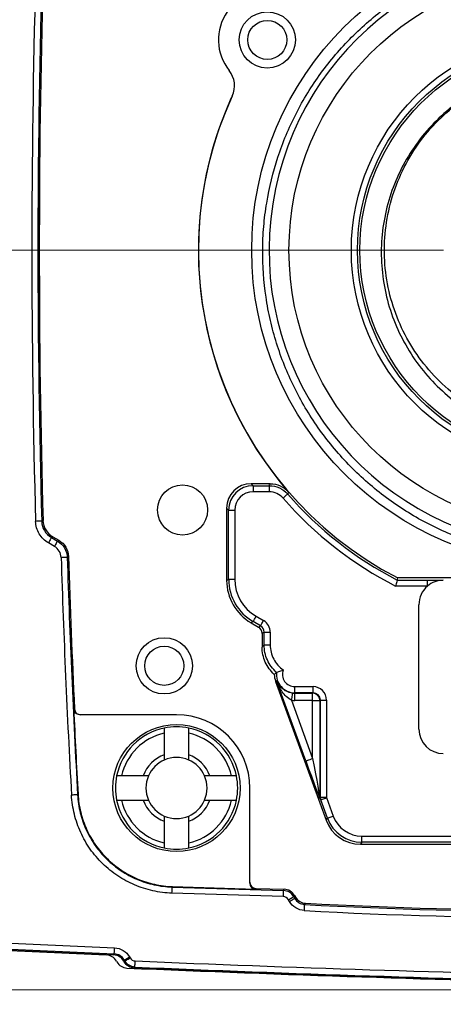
# Model space of a CAD drawing. Header units: millimetres. Extents: x 10 to 272, y 8 to 208.
# Tile 21 of 39: x 52 to 64, y 159 to 186. Entities that reach past the tile are written whole.
import ezdxf

# ---------------------------------------------------------------- set-up
doc = ezdxf.new("R2010")
doc.units = ezdxf.units.MM
doc.styles.add('SLDTEXTSTYLE0', font='TXT', dxfattribs={"width": 0.75})
doc.dimstyles.new('SLDDIMSTYLE0', dxfattribs={"dimtxt": 1.905, "dimasz": 3, "dimexe": 0, "dimexo": 0.0625, "dimgap": 0.47625, "dimtad": 0, "dimtih": 1, "dimtoh": 1, "dimdec": 1, "dimlfac": 1.5, "dimrnd": 1e-09, "dimzin": 12, "dimdsep": 46, "dimtxsty": 'SLDTEXTSTYLE0', "dimsah": 1, "dimcen": 0.09, "dimadec": 0, "dimazin": 3, "dimtfac": 1, "dimtdec": 1, "dimtofl": 0, "dimtmove": 0, "dimatfit": 3, "dimfxl": 1, "dimfrac": 2, "dimtolj": 1, "dimtzin": 12, "dimarcsym": 0})
doc.dimstyles.new('SLDDIMSTYLE2', dxfattribs={"dimtxt": 1.905, "dimasz": 3, "dimexe": 0, "dimexo": 0.0625, "dimgap": 0.47625, "dimtad": 0, "dimtih": 1, "dimtoh": 1, "dimdec": 1, "dimlfac": 1.5, "dimrnd": 1e-09, "dimzin": 4, "dimdsep": 46, "dimtxsty": 'SLDTEXTSTYLE0', "dimsah": 1, "dimcen": 0.09, "dimadec": 0, "dimazin": 1, "dimtfac": 1, "dimtdec": 1, "dimtofl": 0, "dimtmove": 0, "dimatfit": 3, "dimfxl": 1, "dimfrac": 2, "dimtolj": 1, "dimtzin": 12, "dimarcsym": 0})

# ---------------------------------------------------------------- blocks, each defined once
blk = doc.blocks.new('_D_7')
at = {"color": 7, "linetype": 'Continuous', "lineweight": 18}
for p, q in [((48.332, 178.502), (48.332, 145.183)), ((66.998, 169.189), (66.998, 145.183)), ((39.367, 149.87), (38.786, 149.87)), ((38.786, 149.87), (38.786, 146.846)), ((44.293, 149.87), (44.874, 149.87)), ((44.874, 149.87), (44.874, 146.846)), ((48.332, 148.358), (45.841, 148.358)), ((66.998, 148.358), (48.332, 148.358)), ((38.786, 146.846), (39.367, 146.846)), ((44.874, 146.846), (44.293, 146.846))]:
    blk.add_line(p, q, dxfattribs=at)
for points in [[(48.332, 148.358), (51.332, 147.858), (51.332, 148.858)], [(66.998, 148.358), (63.998, 148.858), (63.998, 147.858)]]:
    blk.add_solid(points, dxfattribs=at)
at = {"color": 7, "linetype": 'Continuous', "lineweight": 18, "char_height": 1.905, "attachment_point": 1, "style": 'SLDTEXTSTYLE0'}
for s, insert in [('28.0', (33.28, 149.302)), ('1.10', (39.367, 149.302))]:
    blk.add_mtext(s, dxfattribs=dict(at, insert=insert))
blk = doc.blocks.new('_D_9')
at = {"color": 7, "linetype": 'Continuous', "lineweight": 18}
for p, q in [((79.535, 199.938), (25.22, 199.938)), ((28.395, 199.938), (28.395, 184.74)), ((28.395, 184.353), (27.815, 184.353)), ((27.815, 184.353), (27.815, 181.329)), ((33.322, 184.353), (33.902, 184.353)), ((33.902, 184.353), (33.902, 181.329)), ((27.815, 181.329), (28.395, 181.329)), ((33.902, 181.329), (33.322, 181.329)), ((28.395, 159.606), (28.395, 180.942)), ((79.535, 159.606), (25.22, 159.606))]:
    blk.add_line(p, q, dxfattribs=at)
for points in [[(28.395, 199.938), (27.895, 196.938), (28.895, 196.938)], [(28.395, 159.606), (28.895, 162.606), (27.895, 162.606)]]:
    blk.add_solid(points, dxfattribs=at)
at = {"color": 7, "linetype": 'Continuous', "lineweight": 18, "char_height": 1.905, "attachment_point": 1, "style": 'SLDTEXTSTYLE0'}
for s, insert in [('60.5', (22.308, 183.785)), ('2.38', (28.395, 183.785))]:
    blk.add_mtext(s, dxfattribs=dict(at, insert=insert))
blk = doc.blocks.new('SW_CENTERMARKSYMBOL_2')
at = {"color": 0, "linetype": 'Continuous', "lineweight": 0}
blk.add_line((-3.387, 0), (-30.678, 0), dxfattribs=at)

msp = doc.modelspace()

# ---------------------------------------------------------------- linework, layer by layer
at = {"color": 7, "linetype": 'Continuous', "lineweight": 25}
for p, q in [((52.575, 182.439), (52.595, 182.439)), ((58.885, 173.405), (58.365, 173.405)), ((58.365, 173.405), (58.42, 173.35)), ((58.42, 173.35), (58.86, 173.35)), ((58.42, 173.35), (58.42, 173.184)), ((58.86, 173.35), (58.86, 173.184)), ((58.86, 173.184), (58.42, 173.184)), ((57.698, 172.739), (57.698, 170.766)), ((57.753, 172.684), (57.698, 172.739)), ((57.753, 170.798), (57.753, 172.684)), ((57.753, 172.684), (57.92, 172.684)), ((57.92, 172.684), (57.92, 170.798)), ((52.924, 171.935), (53.087, 171.841)), ((52.959, 171.956), (53.122, 171.862)), ((53.004, 171.697), (52.84, 171.791)), ((57.698, 170.766), (57.753, 170.798)), ((57.753, 170.798), (57.92, 170.798)), ((71.636, 170.837), (62.361, 170.837)), ((63.17, 170.611), (62.306, 170.611)), ((62.346, 170.778), (63.17, 170.778)), ((63.17, 170.611), (63.17, 170.778)), ((62.938, 166.711), (62.938, 170.106)), ((58.503, 169.788), (58.703, 169.672)), ((58.42, 169.644), (58.365, 169.612)), ((58.365, 169.612), (58.565, 169.496)), ((58.62, 169.528), (58.42, 169.644)), ((58.565, 169.496), (58.62, 169.528)), ((58.72, 169.355), (58.665, 169.323)), ((58.665, 169.323), (58.665, 168.95)), ((58.72, 169.008), (58.72, 169.355)), ((58.72, 169.355), (58.887, 169.355)), ((58.887, 169.355), (58.887, 169.008)), ((58.72, 169.008), (58.887, 169.008)), ((59.061, 168.025), (59.032, 168.015)), ((59.032, 168.015), (60.41, 164.229)), ((59.855, 165.844), (59.061, 168.025)), ((59.555, 167.703), (59.555, 167.87)), ((59.555, 167.87), (60.053, 167.87)), ((60.053, 167.703), (60.053, 167.87)), ((59.555, 167.692), (59.555, 167.703)), ((60.053, 167.703), (59.555, 167.703)), ((59.555, 167.492), (59.555, 167.692)), ((59.555, 167.692), (60.043, 167.692)), ((60.043, 167.692), (60.053, 167.703)), ((60.043, 167.492), (60.043, 167.692)), ((59.465, 167.498), (60.043, 165.912)), ((60.043, 167.492), (59.555, 167.492)), ((60.043, 167.492), (60.242, 167.492)), ((60.043, 165.912), (60.043, 167.492)), ((60.253, 167.503), (60.242, 167.492)), ((60.242, 167.492), (60.242, 164.853)), ((60.253, 164.855), (60.253, 167.503)), ((60.253, 167.503), (60.42, 167.503)), ((60.42, 167.503), (60.42, 164.855)), ((53.717, 167.105), (53.694, 167.105)), ((56.332, 167.105), (53.717, 167.105)), ((55.998, 166.602), (55.998, 166.013)), ((56.665, 166.013), (56.665, 166.602)), ((55.424, 165.439), (54.835, 165.439)), ((57.828, 165.439), (57.239, 165.439)), ((58.332, 162.536), (58.332, 165.105)), ((54.835, 164.772), (55.424, 164.772)), ((57.239, 164.772), (57.828, 164.772)), ((60.242, 164.853), (60.253, 164.855)), ((60.253, 164.855), (60.42, 164.855)), ((60.265, 164.787), (60.254, 164.785)), ((60.448, 164.284), (60.265, 164.787)), ((60.42, 164.855), (60.422, 164.844)), ((60.422, 164.844), (60.605, 164.341)), ((55.998, 164.198), (55.998, 163.609)), ((56.665, 163.609), (56.665, 164.198)), ((60.41, 164.229), (60.448, 164.284)), ((61.387, 163.627), (61.349, 163.572)), ((61.349, 163.572), (72.652, 163.572)), ((61.387, 163.627), (61.387, 163.793)), ((61.387, 163.793), (68.41, 163.793)), ((68.41, 163.627), (61.387, 163.627)), ((58.332, 162.512), (58.332, 162.536)), ((59.243, 162.143), (56.208, 162.239)), ((56.213, 162.405), (59.248, 162.31)), ((56.225, 162.417), (58.493, 162.346)), ((58.493, 162.369), (59.269, 162.344)), ((58.493, 162.369), (58.493, 162.346)), ((59.248, 162.31), (59.269, 162.344)), ((59.409, 162.012), (59.382, 162.06)), ((59.547, 162.178), (59.526, 162.143)), ((59.526, 162.143), (59.554, 162.096)), ((59.547, 162.178), (59.575, 162.13)), ((54.692, 160.387), (54.707, 160.362)), ((54.907, 160.362), (54.892, 160.387)), ((54.907, 160.362), (54.907, 160.362)), ((54.923, 160.389), (54.909, 160.414)), ((55.053, 160.498), (55.068, 160.473))]:
    msp.add_line(p, q, dxfattribs=at)
at = {"color": 7, "linetype": 'Continuous', "lineweight": 25, "flags": 128}
for points in [[(58.86, 173.35), (58.871, 173.375), (58.885, 173.405)], [(59.362, 173.122), (59.359, 173.119), (59.351, 173.112), (59.339, 173.102), (59.324, 173.088), (59.305, 173.072), (59.284, 173.053), (59.26, 173.033), (59.236, 173.012)], [(59.388, 173.175), (59.366, 173.13), (59.362, 173.122)], [(52.657, 172.382), (52.673, 172.392), (52.673, 172.392), (52.692, 172.403)], [(52.657, 172.382), (52.654, 172.382), (52.644, 172.382), (52.628, 172.382), (52.607, 172.381), (52.582, 172.38), (52.554, 172.38), (52.523, 172.379), (52.491, 172.378)], [(52.924, 171.935), (52.922, 171.932), (52.917, 171.924), (52.909, 171.91), (52.899, 171.892), (52.886, 171.87), (52.872, 171.846), (52.856, 171.819), (52.84, 171.791)], [(52.959, 171.956), (52.94, 171.945), (52.924, 171.935)], [(53.087, 171.841), (53.103, 171.851), (53.122, 171.862)], [(53.087, 171.841), (53.085, 171.838), (53.08, 171.829), (53.072, 171.816), (53.062, 171.798), (53.05, 171.776), (53.035, 171.751), (53.02, 171.725), (53.004, 171.697)], [(53.353, 171.396), (53.35, 171.396), (53.34, 171.396), (53.324, 171.395), (53.304, 171.394), (53.278, 171.394), (53.25, 171.393), (53.219, 171.392), (53.187, 171.391)], [(53.388, 171.417), (53.37, 171.406), (53.369, 171.406), (53.353, 171.396)], [(62.346, 170.778), (62.353, 170.804), (62.361, 170.837)], [(58.42, 169.644), (58.422, 169.647), (58.427, 169.656), (58.435, 169.67), (58.445, 169.688), (58.457, 169.709), (58.472, 169.734), (58.487, 169.76), (58.503, 169.788)], [(58.62, 169.528), (58.622, 169.532), (58.627, 169.54), (58.635, 169.554), (58.645, 169.572), (58.658, 169.594), (58.672, 169.618), (58.687, 169.645), (58.703, 169.672)], [(59.49, 167.696), (59.49, 167.691), (59.488, 167.679), (59.486, 167.661), (59.483, 167.636), (59.479, 167.606), (59.475, 167.573), (59.47, 167.536), (59.465, 167.498)], [(53.528, 167.264), (53.533, 167.264), (53.551, 167.264)], [(59.855, 165.844), (59.859, 165.845), (59.871, 165.849), (59.889, 165.856), (59.912, 165.864), (59.94, 165.875), (59.972, 165.886), (60.007, 165.899), (60.043, 165.912)], [(53.636, 164.922), (53.632, 164.922), (53.622, 164.921), (53.607, 164.92), (53.586, 164.919), (53.561, 164.918), (53.532, 164.916), (53.501, 164.914), (53.469, 164.913)], [(53.636, 164.922), (53.639, 164.926), (53.647, 164.934)], [(60.265, 164.787), (60.269, 164.788), (60.279, 164.792), (60.294, 164.797), (60.313, 164.804), (60.337, 164.813), (60.363, 164.822), (60.392, 164.833), (60.422, 164.844)], [(60.448, 164.284), (60.452, 164.286), (60.462, 164.289), (60.476, 164.295), (60.496, 164.302), (60.519, 164.31), (60.546, 164.32), (60.575, 164.33), (60.605, 164.341)], [(56.208, 162.239), (56.209, 162.271), (56.21, 162.302), (56.211, 162.33), (56.212, 162.356), (56.213, 162.376), (56.213, 162.392), (56.213, 162.402), (56.213, 162.405)], [(56.225, 162.417), (56.217, 162.409), (56.213, 162.405)], [(59.243, 162.143), (59.244, 162.175), (59.245, 162.206), (59.246, 162.235), (59.247, 162.26), (59.247, 162.28), (59.248, 162.296), (59.248, 162.306), (59.248, 162.31)], [(59.382, 162.06), (59.41, 162.076), (59.437, 162.091), (59.461, 162.106), (59.483, 162.118), (59.501, 162.129), (59.515, 162.136), (59.523, 162.141), (59.526, 162.143)], [(59.409, 162.012), (59.437, 162.028), (59.464, 162.044), (59.489, 162.058), (59.511, 162.071), (59.528, 162.081), (59.542, 162.089), (59.55, 162.094), (59.554, 162.096)], [(59.554, 162.096), (59.563, 162.111), (59.575, 162.13)], [(59.815, 161.763), (59.817, 161.795), (59.819, 161.826), (59.82, 161.855), (59.822, 161.88), (59.823, 161.9), (59.824, 161.916), (59.824, 161.926), (59.824, 161.929)], [(59.846, 161.964), (59.839, 161.953), (59.824, 161.929)], [(54.618, 160.553), (54.625, 160.565), (54.635, 160.581)], [(54.635, 160.581), (54.635, 160.584), (54.635, 160.594), (54.636, 160.61), (54.637, 160.63), (54.638, 160.656), (54.639, 160.684), (54.64, 160.715), (54.642, 160.747)], [(54.909, 160.414), (54.902, 160.402), (54.892, 160.387)], [(54.907, 160.362), (54.916, 160.377), (54.923, 160.389)], [(54.909, 160.414), (54.912, 160.416), (54.921, 160.421), (54.934, 160.429), (54.952, 160.439), (54.974, 160.452), (54.999, 160.466), (55.025, 160.482), (55.053, 160.498)], [(54.923, 160.389), (54.927, 160.391), (54.935, 160.396), (54.949, 160.404), (54.967, 160.414), (54.988, 160.427), (55.013, 160.441), (55.04, 160.457), (55.068, 160.473)], [(55.198, 160.223), (55.198, 160.227), (55.199, 160.237), (55.199, 160.252), (55.2, 160.273), (55.201, 160.298), (55.202, 160.326), (55.204, 160.357), (55.205, 160.39)], [(55.198, 160.223), (55.193, 160.214), (55.181, 160.196)]]:
    msp.add_lwpolyline(points, dxfattribs=at)
at = {"color": 7, "linetype": 'Continuous', "lineweight": 25}
for centre, radius in [((66.998, 179.772), 8.617), ((66.998, 179.772), 7.6), ((58.807, 185.508), 0.767), ((58.807, 185.508), 0.533), ((66.998, 179.772), 5.9), ((66.998, 179.772), 5.733), ((66.998, 179.772), 5.667), ((56.497, 172.689), 0.683), ((55.998, 168.439), 0.767), ((55.998, 168.439), 0.533), ((56.332, 165.105), 1.733)]:
    msp.add_circle(centre, radius, dxfattribs=at)
for centre, radius, start, end in [((66.984, 179.769), 8.128, 353.4345, 259.808), ((319.924, 179.772), 267.536, 178.41628, 181.58372), ((319.924, 179.772), 267.369, 178.41628, 181.58372), ((319.924, 179.772), 267.333, 178.42055, 181.57945), ((58.807, 185.508), 1.333, 71.2668, 218.7332), ((57.247, 184.256), 0.667, 335.3043, 38.7332), ((66.998, 179.772), 10.067, 155.3043, 242.5688), ((66.998, 179.772), 10.071, 155.7377, 220.9183), ((66.998, 179.772), 10.293, 221.0515, 242.8776), ((66.998, 179.772), 10.126, 221.0515, 242.6511), ((319.924, 179.772), 266.869, 181.79968, 183.19189), ((319.924, 179.772), 266.702, 181.79968, 183.19189), ((319.924, 179.772), 266.667, 181.79544, 182.68841), ((59.555, 168.205), 0.557, 180, 200), ((59.555, 168.205), 0.502, 173.7195, 270), ((59.555, 168.205), 0.335, 159.0007, 270), ((59.555, 168.205), 0.513, 262.7383, 270), ((60.042, 167.492), 0.2, 0.0818, 89.9178), ((59.555, 168.205), 0.713, 262.7383, 270), ((319.924, 179.772), 266.69, 182.68817, 183.18945), ((56.332, 165.105), 2, 0, 90), ((56.332, 165.105), 1.667, 78.463, 101.537), ((56.332, 165.105), 1.667, 101.537, 168.463), ((56.332, 165.105), 1.533, 102.5559, 167.4441), ((56.332, 165.105), 1.667, 11.537, 78.463), ((56.332, 165.105), 1.533, 12.5559, 77.4441), ((56.332, 165.105), 0.967, 110.1713, 159.8287), ((56.332, 165.105), 0.967, 20.1713, 69.8287), ((56.332, 165.105), 0.833, 113.5782, 156.4218), ((56.332, 165.105), 0.833, 66.4218, 113.5782), ((56.332, 165.105), 0.833, 23.5782, 66.4218), ((56.332, 165.105), 1.667, 168.463, 191.537), ((56.332, 165.105), 0.833, 156.4218, 203.5782), ((56.332, 165.105), 0.833, 336.4218, 23.5782), ((56.332, 165.105), 1.667, 348.463, 11.537), ((56.332, 165.105), 1.667, 191.537, 258.463), ((56.332, 165.105), 1.533, 192.5559, 257.4441), ((56.332, 165.105), 0.967, 200.1713, 249.8287), ((56.332, 165.105), 0.833, 203.5782, 246.4218), ((56.332, 165.105), 0.833, 293.5782, 336.4218), ((56.332, 165.105), 0.967, 290.1713, 339.8287), ((56.332, 165.105), 1.533, 282.5559, 347.4441), ((56.332, 165.105), 1.667, 281.537, 348.463), ((60.443, 164.853), 0.2, 180.0127, 199.9877), ((56.332, 165.105), 0.833, 246.4218, 293.5782), ((56.332, 165.105), 1.667, 258.463, 281.537), ((59.238, 161.976), 0.333, 30.0049, 88.1853), ((66.998, 295.105), 133.369, 266.91652, 273.08348), ((66.998, 295.105), 133.333, 266.92481, 273.07519), ((66.998, 295.105), 133.536, 266.91652, 273.08348), ((83.332, 826.268), 666.139, 267.25373, 267.531569), ((83.132, 826.268), 666.333, 267.251599, 267.530246), ((83.332, 826.268), 666.333, 267.251567, 267.530248), ((83.332, 826.268), 666.305, 267.25373, 267.531569), ((54.404, 160.22), 0.333, 30, 87.5302), ((54.996, 160.529), 0.333, 210, 267.5799), ((83.332, 826.268), 666.472, 267.58126, 269.781458), ((83.132, 826.268), 666.667, 267.57994, 269.782851), ((83.332, 826.268), 666.667, 267.579937, 269.782854), ((83.332, 826.268), 666.639, 267.58126, 269.781458)]:
    msp.add_arc(centre, radius, start, end, dxfattribs=at)
for centre, major_axis, ratio, start_param, end_param in [((58.365, 172.738), (0.472, -0.472), 0.998783, 2.356803, 3.926382), ((58.42, 172.683), (0.472, -0.472), 0.999391, 2.356803, 3.926382), ((58.42, 172.683), (0.354, -0.354), 0.998783, 2.356803, 3.926382), ((59.087, 170.799), (1.155, 0.667), 0.999391, 2.618346, 3.66484), ((59.087, 170.799), (1.011, 0.584), 0.999188, 2.618346, 3.66484), ((59.033, 170.767), (1.156, 0.667), 0.999188, 2.618346, 3.66484), ((63.605, 170.105), (-0.472, 0.472), 0.998783, 6.207839, 7.067974), ((63.605, 170.105), (-0.472, 0.472), 0.998783, 5.498396, 6.207839), ((58.465, 169.323), (-0.173, -0.1), 0.999188, 2.618346, 3.66484), ((58.52, 169.355), (0.174, 0.1), 0.997838, 5.759938, 6.806432), ((58.52, 169.355), (-0.318, -0.183), 0.999188, 2.618346, 3.66484), ((60.053, 167.503), (0.26, 0.26), 0.998783, 5.498396, 7.067974), ((60.053, 167.503), (0.142, 0.142), 0.996762, 5.498396, 7.067974), ((63.605, 166.712), (-0.472, -0.472), 0.998783, 5.498396, 7.067974), ((59.855, 165.884), (-0.4, 1.1), 0.011931, 1.603604, 3.139494), ((60.043, 165.953), (-0.2, 1.1), 0.006538, 1.606753, 3.142643), ((60.453, 164.855), (-0.035, 0.197), 0.999581, 1.396371, 1.745222), ((61.388, 164.627), (0.478, 0.683), 0.999093, 2.531154, 3.752031), ((61.35, 164.573), (0.574, 0.82), 0.999093, 2.531154, 3.752031), ((61.388, 164.627), (0.574, 0.82), 0.999395, 2.531154, 3.752031), ((58.498, 162.536), (0, -0.167), 0.999848, 4.712389, 6.251603), ((58.498, 162.512), (0, -0.167), 0.999848, 4.712389, 6.251603), ((59.258, 162.011), (0.171, 0.286), 0.999801, 5.775465, 6.790906), ((59.238, 161.976), (0.086, 0.143), 0.999801, 5.775465, 6.790906)]:
    msp.add_ellipse(centre, major_axis=major_axis, ratio=ratio, start_param=start_param, end_param=end_param, dxfattribs=at)
for points, knots in [([(66.78, 171.375), (66.564, 171.382), (66.348, 171.397), (65.918, 171.444), (65.703, 171.476), (65.068, 171.596), (64.656, 171.708), (63.85, 171.993), (63.455, 172.168), (62.693, 172.578), (62.331, 172.811), (61.643, 173.333), (61.318, 173.621), (60.718, 174.243), (60.441, 174.579), (59.945, 175.286), (59.724, 175.661), (59.346, 176.431), (59.187, 176.828), (58.996, 177.441), (58.94, 177.648), (58.843, 178.069), (58.803, 178.283), (58.708, 178.921), (58.678, 179.347), (58.682, 179.989), (58.692, 180.203), (58.728, 180.632), (58.755, 180.847), (58.859, 181.486), (58.961, 181.902), (59.228, 182.714), (59.392, 183.11), (59.787, 183.882), (60.013, 184.25), (60.522, 184.951), (60.802, 185.278), (61.406, 185.883), (61.73, 186.162), (62.252, 186.543), (62.433, 186.665), (62.8, 186.891), (62.986, 186.996), (63.557, 187.289), (63.952, 187.455), (64.564, 187.657), (64.772, 187.717), (65.192, 187.82), (65.403, 187.863), (66.037, 187.966), (66.463, 188.003), (67.32, 188.008), (67.755, 187.977), (68.609, 187.848), (69.033, 187.748), (69.852, 187.487), (70.248, 187.325), (70.822, 187.038), (71.01, 186.934), (71.378, 186.711), (71.56, 186.592), (72.085, 186.215), (72.412, 185.939), (73.021, 185.338), (73.303, 185.012), (74.072, 183.967), (74.465, 183.207), (74.872, 181.974), (74.975, 181.553), (75.113, 180.699), (75.147, 180.268), (75.149, 179.413), (75.117, 178.987), (75.016, 178.348), (74.974, 178.135), (74.873, 177.714), (74.814, 177.506), (74.747, 177.3)], [0, 0, 0, 0, 0.015625, 0.015625, 0.03125, 0.03125, 0.0625, 0.0625, 0.09375, 0.09375, 0.125, 0.125, 0.15625, 0.15625, 0.1875, 0.1875, 0.21875, 0.21875, 0.25, 0.25, 0.265625, 0.265625, 0.28125, 0.28125, 0.3125, 0.3125, 0.328125, 0.328125, 0.34375, 0.34375, 0.375, 0.375, 0.40625, 0.40625, 0.4375, 0.4375, 0.46875, 0.46875, 0.5, 0.5, 0.515625, 0.515625, 0.53125, 0.53125, 0.5625, 0.5625, 0.578125, 0.578125, 0.59375, 0.59375, 0.625, 0.625, 0.65625, 0.65625, 0.6875, 0.6875, 0.71875, 0.71875, 0.734375, 0.734375, 0.75, 0.75, 0.78125, 0.78125, 0.8125, 0.8125, 0.875, 0.875, 0.90625, 0.90625, 0.9375, 0.9375, 0.96875, 0.96875, 0.984375, 0.984375, 1, 1, 1, 1]), ([(65.43, 184.519), (65.186, 184.443), (64.95, 184.348), (64.493, 184.122), (64.275, 183.993), (63.862, 183.704), (63.667, 183.545), (63.3, 183.196), (63.128, 183.006), (62.819, 182.607), (62.68, 182.397), (62.434, 181.956), (62.326, 181.723), (62.148, 181.25), (62.077, 181.008), (61.973, 180.515), (61.938, 180.263), (61.892, 179.501), (61.937, 179), (62.117, 178.258), (62.195, 178.016), (62.385, 177.55), (62.497, 177.324), (62.755, 176.889), (62.901, 176.678), (63.22, 176.287), (63.392, 176.104), (63.765, 175.763), (63.966, 175.605), (64.386, 175.322), (64.605, 175.197), (65.059, 174.979), (65.295, 174.887), (65.782, 174.737), (66.028, 174.68), (66.525, 174.604), (66.776, 174.583), (67.284, 174.58), (67.539, 174.597), (68.038, 174.667), (68.284, 174.72), (68.769, 174.862), (69.009, 174.952), (69.468, 175.163), (69.689, 175.284), (70.111, 175.558), (70.315, 175.712), (70.888, 176.215), (71.214, 176.598), (71.62, 177.243), (71.74, 177.468), (71.944, 177.929), (72.029, 178.165), (72.166, 178.652), (72.217, 178.903), (72.283, 179.404), (72.297, 179.655), (72.291, 180.159), (72.269, 180.412), (72.19, 180.915), (72.133, 181.163), (72.057, 181.407)], [0, 0, 0, 0, 0.03125, 0.03125, 0.0625, 0.0625, 0.09375, 0.09375, 0.125, 0.125, 0.15625, 0.15625, 0.1875, 0.1875, 0.21875, 0.21875, 0.25, 0.25, 0.3125, 0.3125, 0.34375, 0.34375, 0.375, 0.375, 0.40625, 0.40625, 0.4375, 0.4375, 0.46875, 0.46875, 0.5, 0.5, 0.53125, 0.53125, 0.5625, 0.5625, 0.59375, 0.59375, 0.625, 0.625, 0.65625, 0.65625, 0.6875, 0.6875, 0.71875, 0.71875, 0.75, 0.75, 0.8125, 0.8125, 0.84375, 0.84375, 0.875, 0.875, 0.90625, 0.90625, 0.9375, 0.9375, 0.96875, 0.96875, 1, 1, 1, 1]), ([(71.023, 176.805), (70.843, 176.584), (70.484, 176.144), (69.815, 175.615), (69.079, 175.198), (68.281, 174.916), (67.448, 174.768), (66.601, 174.765), (65.765, 174.901), (64.966, 175.179), (64.222, 175.584), (63.56, 176.111), (62.993, 176.739), (62.541, 177.456), (62.214, 178.237), (62.026, 179.062), (61.976, 179.907), (62.071, 180.748), (62.304, 181.562), (62.673, 182.324), (63.161, 183.016), (63.763, 183.61), (64.396, 184.075), (64.853, 184.276), (65.053, 184.364)], [0, 0, 0, 0, 0.046583, 0.092476, 0.138369, 0.184263, 0.230156, 0.27605, 0.321944, 0.367837, 0.413731, 0.459624, 0.505518, 0.551412, 0.597305, 0.643198, 0.689092, 0.734985, 0.780878, 0.826772, 0.872666, 0.918559, 0.964453, 1, 1, 1, 1]), ([(57.817, 183.91), (57.82, 183.917), (57.825, 183.924), (57.832, 183.938), (57.835, 183.943), (57.842, 183.956), (57.847, 183.966), (57.852, 183.978)], [0, 0, 0, 0, 0.5, 0.5, 0.75, 0.75, 1, 1, 1, 1]), ([(52.575, 182.439), (52.577, 182.569), (52.579, 182.7), (52.583, 182.838), (52.584, 182.876), (52.587, 182.926), (52.588, 182.939), (52.591, 182.939), (52.592, 182.926), (52.593, 182.876), (52.594, 182.839), (52.595, 182.701), (52.594, 182.571), (52.593, 182.439)], [0, 0, 0, 0, 0.25, 0.25, 0.375, 0.375, 0.5, 0.5, 0.625, 0.625, 0.75, 0.75, 1, 1, 1, 1]), ([(52.593, 177.105), (52.594, 177.039), (52.594, 176.974), (52.594, 176.853), (52.594, 176.797), (52.594, 176.659), (52.592, 176.605), (52.588, 176.605), (52.587, 176.618), (52.584, 176.668), (52.583, 176.704), (52.579, 176.844), (52.577, 176.973), (52.575, 177.105)], [0, 0, 0, 0, 0.125, 0.125, 0.25, 0.25, 0.5, 0.5, 0.625, 0.625, 0.75, 0.75, 1, 1, 1, 1]), ([(58.86, 173.35), (58.955, 173.35), (59.05, 173.33), (59.222, 173.251), (59.299, 173.194), (59.362, 173.122)], [0, 0, 0, 0, 0.5, 0.5, 1, 1, 1, 1]), ([(58.885, 173.405), (58.981, 173.405), (59.075, 173.384), (59.247, 173.306), (59.325, 173.248), (59.388, 173.175)], [0, 0, 0, 0, 0.5, 0.5, 1, 1, 1, 1]), ([(52.692, 172.403), (52.695, 172.312), (52.721, 172.223), (52.813, 172.068), (52.879, 172.002), (52.959, 171.956)], [0, 0, 0, 0, 0.5, 0.5, 1, 1, 1, 1]), ([(52.84, 171.791), (52.788, 171.821), (52.741, 171.857), (52.657, 171.94), (52.619, 171.988), (52.559, 172.09), (52.535, 172.145), (52.502, 172.259), (52.492, 172.318), (52.491, 172.378)], [0, 0, 0, 0, 0.25, 0.25, 0.5, 0.5, 0.75, 0.75, 1, 1, 1, 1]), ([(52.657, 172.382), (52.66, 172.291), (52.686, 172.202), (52.778, 172.047), (52.844, 171.981), (52.924, 171.935)], [0, 0, 0, 0, 0.5, 0.5, 1, 1, 1, 1]), ([(53.122, 171.862), (53.201, 171.816), (53.267, 171.751), (53.359, 171.597), (53.385, 171.508), (53.388, 171.417)], [0, 0, 0, 0, 0.5, 0.5, 1, 1, 1, 1]), ([(53.087, 171.841), (53.166, 171.796), (53.232, 171.73), (53.324, 171.576), (53.351, 171.487), (53.353, 171.396)], [0, 0, 0, 0, 0.5, 0.5, 1, 1, 1, 1]), ([(62.346, 170.778), (62.346, 170.776), (62.341, 170.757), (62.326, 170.695), (62.316, 170.653), (62.306, 170.611)], [0, 0, 0, 0, 0.5, 0.5, 1, 1, 1, 1]), ([(63.17, 170.778), (63.249, 170.778), (63.325, 170.777), (63.469, 170.775), (63.537, 170.773), (63.604, 170.772)], [0, 0, 0, 0, 0.5, 0.5, 1, 1, 1, 1]), ([(58.665, 168.95), (58.675, 168.96), (58.685, 168.97), (58.694, 168.981), (58.703, 168.99), (58.712, 168.999), (58.72, 169.008)], [0, 0, 0, 0, 0.001264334, 0.001264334, 0.001264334, 0.002361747, 0.002361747, 0.002361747, 0.002361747]), ([(58.998, 168.205), (58.946, 168.252), (58.899, 168.304), (58.817, 168.417), (58.781, 168.478), (58.695, 168.67), (58.665, 168.809), (58.665, 168.95)], [0, 0, 0, 0, 0.25, 0.25, 0.5, 0.5, 1, 1, 1, 1]), ([(59.056, 168.26), (58.95, 168.354), (58.865, 168.47), (58.779, 168.662), (58.757, 168.73), (58.728, 168.867), (58.72, 168.937), (58.72, 169.008)], [0, 0, 0, 0, 0.5, 0.5, 0.75, 0.75, 1, 1, 1, 1]), ([(58.887, 169.008), (58.887, 168.941), (58.895, 168.875), (58.926, 168.746), (58.95, 168.682), (59.042, 168.506), (59.132, 168.402), (59.242, 168.325)], [0, 0, 0, 0, 0.25, 0.25, 0.5, 0.5, 1, 1, 1, 1]), ([(59.056, 168.26), (59.059, 168.261), (59.083, 168.271), (59.153, 168.296), (59.198, 168.312), (59.242, 168.325)], [0, 0, 0, 0, 0.5, 0.5, 1, 1, 1, 1]), ([(59.49, 167.696), (59.432, 167.704), (59.376, 167.721), (59.283, 167.765), (59.242, 167.792), (59.139, 167.88), (59.091, 167.949), (59.061, 168.025)], [0, 0, 0, 0, 0.25, 0.25, 0.5, 0.5, 1, 1, 1, 1]), ([(59.465, 167.498), (59.412, 167.524), (59.365, 167.561), (59.283, 167.641), (59.247, 167.685), (59.15, 167.822), (59.1, 167.922), (59.061, 168.025)], [0, 0, 0, 0, 0.25, 0.25, 0.5, 0.5, 1, 1, 1, 1]), ([(53.694, 167.105), (53.651, 167.105), (53.61, 167.122), (53.548, 167.18), (53.53, 167.221), (53.528, 167.264)], [0, 0, 0, 0, 0.5, 0.5, 1, 1, 1, 1]), ([(53.551, 167.264), (53.553, 167.221), (53.572, 167.181), (53.633, 167.122), (53.675, 167.105), (53.717, 167.105)], [0, 0, 0, 0, 0.5, 0.5, 1, 1, 1, 1]), ([(56.208, 162.239), (56.032, 162.244), (55.858, 162.266), (55.518, 162.341), (55.35, 162.395), (55.026, 162.533), (54.873, 162.615), (54.583, 162.809), (54.445, 162.92), (54.194, 163.165), (54.081, 163.298), (53.88, 163.583), (53.792, 163.738), (53.647, 164.056), (53.59, 164.22), (53.506, 164.561), (53.479, 164.736), (53.469, 164.913)], [0, 0, 0, 0, 0.125, 0.125, 0.25, 0.25, 0.375, 0.375, 0.5, 0.5, 0.625, 0.625, 0.75, 0.75, 0.875, 0.875, 1, 1, 1, 1]), ([(53.636, 164.922), (53.645, 164.756), (53.67, 164.591), (53.749, 164.27), (53.803, 164.115), (53.939, 163.816), (54.022, 163.671), (54.211, 163.402), (54.318, 163.277), (54.554, 163.047), (54.684, 162.942), (54.957, 162.76), (55.101, 162.682), (55.406, 162.552), (55.564, 162.502), (55.884, 162.431), (56.047, 162.411), (56.213, 162.405)], [0, 0, 0, 0, 0.125, 0.125, 0.25, 0.25, 0.375, 0.375, 0.5, 0.5, 0.625, 0.625, 0.75, 0.75, 0.875, 0.875, 1, 1, 1, 1]), ([(53.647, 164.934), (53.656, 164.768), (53.681, 164.605), (53.759, 164.287), (53.813, 164.13), (53.95, 163.829), (54.032, 163.686), (54.22, 163.417), (54.328, 163.29), (54.564, 163.06), (54.692, 162.956), (54.965, 162.774), (55.112, 162.694), (55.415, 162.565), (55.571, 162.515), (55.893, 162.444), (56.059, 162.423), (56.225, 162.417)], [0, 0, 0, 0, 0.125, 0.125, 0.25, 0.25, 0.375, 0.375, 0.5, 0.5, 0.625, 0.625, 0.75, 0.75, 0.875, 0.875, 1, 1, 1, 1]), ([(59.815, 161.763), (59.732, 161.768), (59.651, 161.793), (59.511, 161.879), (59.451, 161.94), (59.409, 162.012)], [0, 0, 0, 0, 0.5, 0.5, 1, 1, 1, 1]), ([(54.642, 160.747), (54.726, 160.744), (54.808, 160.718), (54.951, 160.632), (55.011, 160.571), (55.053, 160.498)], [0, 0, 0, 0, 0.5, 0.5, 1, 1, 1, 1])]:
    msp.add_open_spline(points, degree=3, knots=knots, dxfattribs=at)
for points in [[(52.575, 177.105), (52.558, 178.883), (52.558, 180.661), (52.575, 182.439)], [(52.593, 182.439), (52.575, 180.661), (52.575, 178.883), (52.593, 177.105)], [(59.236, 173.012), (59.142, 173.12), (59.003, 173.184), (58.86, 173.184)], [(53.187, 171.391), (53.183, 171.516), (53.112, 171.634), (53.004, 171.697)], [(58.998, 168.205), (59.017, 168.224), (59.036, 168.242), (59.056, 168.26)], [(59.056, 168.26), (59.056, 168.26), (59.056, 168.26), (59.056, 168.26)], [(55.998, 166.738), (55.998, 166.693), (55.998, 166.647), (55.998, 166.602)], [(56.665, 166.602), (56.665, 166.647), (56.665, 166.693), (56.665, 166.738)], [(55.998, 166.013), (55.998, 165.965), (55.998, 165.917), (55.998, 165.869)], [(56.665, 165.869), (56.665, 165.917), (56.665, 165.965), (56.665, 166.013)], [(54.835, 165.439), (54.79, 165.439), (54.744, 165.439), (54.699, 165.439)], [(55.568, 165.439), (55.52, 165.439), (55.472, 165.439), (55.424, 165.439)], [(57.239, 165.439), (57.192, 165.439), (57.144, 165.439), (57.096, 165.439)], [(57.965, 165.439), (57.919, 165.439), (57.874, 165.439), (57.828, 165.439)], [(54.699, 164.772), (54.744, 164.772), (54.79, 164.772), (54.835, 164.772)], [(55.424, 164.772), (55.472, 164.772), (55.52, 164.772), (55.568, 164.772)], [(57.096, 164.772), (57.144, 164.772), (57.192, 164.772), (57.239, 164.772)], [(57.828, 164.772), (57.874, 164.772), (57.919, 164.772), (57.965, 164.772)], [(55.998, 164.341), (55.998, 164.293), (55.998, 164.245), (55.998, 164.198)], [(56.665, 164.198), (56.665, 164.245), (56.665, 164.293), (56.665, 164.341)], [(55.998, 163.609), (55.998, 163.563), (55.998, 163.518), (55.998, 163.472)], [(56.665, 163.472), (56.665, 163.518), (56.665, 163.563), (56.665, 163.609)], [(59.554, 162.096), (59.609, 161.999), (59.713, 161.935), (59.824, 161.929)], [(59.575, 162.13), (59.631, 162.034), (59.734, 161.97), (59.846, 161.964)], [(54.909, 160.414), (54.853, 160.512), (54.747, 160.576), (54.635, 160.581)], [(54.892, 160.387), (54.836, 160.485), (54.731, 160.549), (54.618, 160.553)], [(55.181, 160.196), (55.069, 160.2), (54.963, 160.264), (54.907, 160.362)], [(55.181, 160.196), (55.069, 160.2), (54.963, 160.264), (54.907, 160.362)], [(55.198, 160.223), (55.085, 160.228), (54.98, 160.292), (54.923, 160.389)], [(55.068, 160.473), (55.096, 160.424), (55.149, 160.392), (55.205, 160.39)]]:
    msp.add_open_spline(points, degree=3, dxfattribs=at)

# ---------------------------------------------------------------- block references
at = {"color": 7, "linetype": 'Continuous', "lineweight": 0}
msp.add_blockref('SW_CENTERMARKSYMBOL_2', (66.998, 179.772), dxfattribs=at)

# ---------------------------------------------------------------- dimensions: what is measured, and where the dimension line sits
at = {"color": 7, "linetype": 'Continuous', "lineweight": 18}
dim = msp.add_linear_dim(base=(28.395, 199.938), p1=(80.805, 159.606), p2=(80.805, 199.938), angle=90, dimstyle='SLDDIMSTYLE0', dxfattribs=at)
dim.commit()
dim.dimension.update_dxf_attribs({"geometry": '_D_9', "text_midpoint": (28.395, 182.841), "dimtype": 160})
dim = msp.add_linear_dim(base=(66.998, 148.358), p1=(48.332, 179.772), p2=(66.998, 170.459), dimstyle='SLDDIMSTYLE2', dxfattribs=at)
dim.commit()
dim.dimension.update_dxf_attribs({"geometry": '_D_7', "text_midpoint": (39.367, 148.358), "dimtype": 160})

doc.saveas('drawing.dxf')
